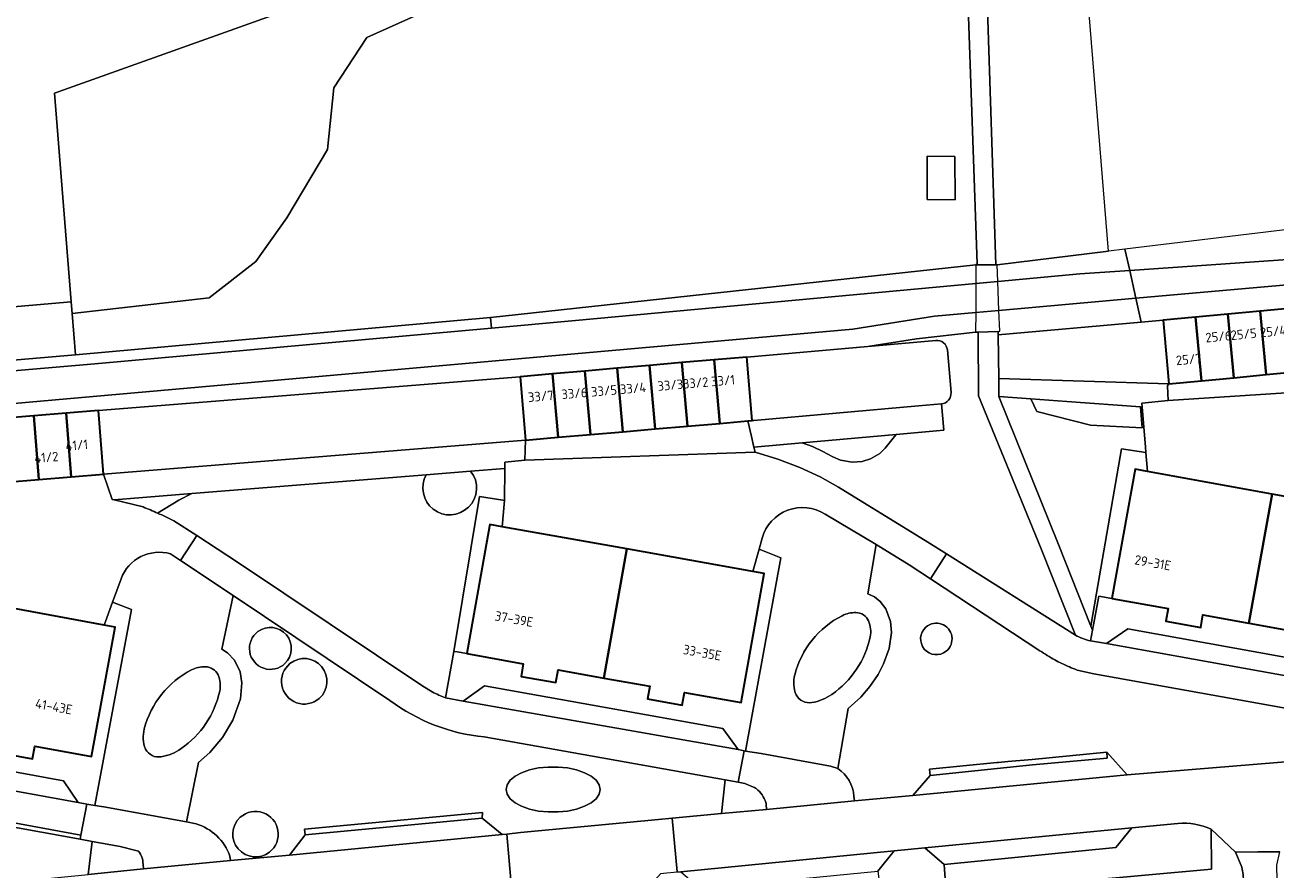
# Model space of a CAD drawing. Extents: x 151587 to 155483, y 462503 to 464608.
# Tile 78 of 236: x 152596 to 152714, y 463880 to 463960. Entities that reach past the tile are written whole.
import ezdxf
from ezdxf.enums import TextEntityAlignment as Align

# ---------------------------------------------------------------- set-up
doc = ezdxf.new("R2010")
doc.units = 0
doc.header["$LTSCALE"] = 0.5
for name, color, linetype, lineweight in [('B-RO-GR-BEPLANTING_CULTUUR_BOSPLANTSOEN-GV', 251, 'CONTINUOUS', 18), ('B-RO-GR-BEPLANTING_CULTUUR_HEESTERS-GV', 251, 'CONTINUOUS', 18), ('B-RO-KW-KUNSTWERK_DEK-GV', 6, 'CONTINUOUS', 18), ('B-RO-OG-BEBOUWING-GV', 6, 'CONTINUOUS', 35), ('B-RO-OG-BEBOUWING-T18', 1, 'CONTINUOUS', 18), ('B-RO-OG-TERREIN_CULTUURSCHEIDING-GV', 251, 'CONTINUOUS', 18), ('B-RO-OG-WATER_SLOOT-GV', 251, 'CONTINUOUS', 18), ('B-RO-VH-VERHARDING_ASFALT-GV', 251, 'CONTINUOUS', 18), ('B-RO-VH-VERHARDING_BETON-GV', 251, 'CONTINUOUS', 18), ('B-RO-VH-VERHARDING_BETONSTRAATSTEEN-GV', 251, 'CONTINUOUS', 18), ('B-RO-VH-VERHARDING_HALFVERHARDING_GRIND-GV', 251, 'CONTINUOUS', 18), ('B-RO-VH-VERHARDING_OPEN-GV', 251, 'CONTINUOUS', 18), ('B-RO-VH-VERHARDING_STRAATBAKSTEEN-GV', 251, 'CONTINUOUS', 18), ('B-RO-VH-VERHARDING_TEGEL-GV', 251, 'CONTINUOUS', 18)]:
    doc.layers.add(name, color=color, linetype=linetype, lineweight=lineweight)
doc.styles.add('NLCS-ISO-M200-T18', font='NLCS-ISO.ttf', dxfattribs={"height": 0.36})

msp = doc.modelspace()

# ---------------------------------------------------------------- linework, layer by layer
at = {"layer": 'B-RO-GR-BEPLANTING_CULTUUR_BOSPLANTSOEN-GV', "flags": 128}
for points in [[(152728.357, 464011.681), (152712.695, 464007.837), (152701.983, 464004.601), (152687.801, 464000.04), (152687.676, 464000), (152687.551, 463999.96), (152680.21, 463997.599), (152679.653, 463997.372), (152681.88, 463991.823), (152683.329, 463988.796), (152684.75, 463985.644), (152685.625, 463983.366), (152686.245, 463981.073), (152686.728, 463978.456), (152686.861, 463976.211), (152688.117, 463937.617), (152688.258, 463937.618), (152698.743, 463938.885), (152694.278, 463993.746), (152717.129, 463996.506)], [(152675.815, 463995.931), (152668.317, 463993.686), (152643.285, 463984.44), (152625.771, 463977.665), (152606.756, 463969.499), (152583.176, 463959.25), (152568.262, 463951.464), (152554.789, 463944.602), (152546.83, 463940.324), (152539.461, 463936.22), (152535.536, 463934.838), (152536.042, 463928.601), (152539.24, 463928.601), (152543.098, 463928.95), (152564.066, 463930.942), (152600.809, 463934.097), (152599.205, 463953.804), (152681.192, 463983.061), (152683.418, 463983.855)]]:
    msp.add_lwpolyline(points, dxfattribs=at)
msp.add_lwpolyline([(152600.897, 463933.014), (152613.812, 463934.482), (152618.241, 463937.905), (152621.161, 463942.032), (152624.986, 463948.475), (152625.591, 463954.314), (152628.711, 463959.046), (152635.658, 463962.167), (152645.524, 463964.683), (152660.926, 463970.12), (152661.53, 463973.643), (152665.759, 463975.254), (152670.188, 463973.543), (152682.269, 463976.059), (152681.192, 463983.061), (152599.205, 463953.804), (152600.809, 463934.097)], close=True, dxfattribs=at)
at = {"layer": 'B-RO-GR-BEPLANTING_CULTUUR_HEESTERS-GV', "flags": 128}
for points in [[(152704.469, 463926.374), (152703.926, 463932.37), (152701.858, 463932.188), (152688.328, 463930.996), (152688.387, 463926.89)], [(152603.361, 463923.854), (152603.856, 463917.844), (152622.199, 463919.326), (152643.703, 463921.063), (152643.208, 463927.042)]]:
    msp.add_lwpolyline(points, close=True, dxfattribs=at)
for points in [[(152682.455, 463930.478), (152676.034, 463929.913), (152664.587, 463928.904), (152665.103, 463922.906), (152665.252, 463922.919)], [(152683.884, 463925.563), (152683.539, 463929.568)], [(152665.252, 463922.919), (152680.799, 463924.289), (152682.975, 463924.481)]]:
    msp.add_lwpolyline(points, dxfattribs=at)
at = {"layer": 'B-RO-GR-BEPLANTING_CULTUUR_HEESTERS-GV'}
for points in [[(152683.539, 463929.568, 0.4152348), (152682.455, 463930.478)], [(152682.975, 463924.481, 0.413338), (152683.884, 463925.563)]]:
    msp.add_lwpolyline(points, format="xyb", dxfattribs=at)
at = {"layer": 'B-RO-KW-KUNSTWERK_DEK-GV', "flags": 128}
msp.add_lwpolyline([(152688.487, 463931.334), (152688.415, 463933.299), (152688.316, 463936.035), (152688.258, 463937.618), (152688.117, 463937.617), (152686.234, 463937.597), (152686.228, 463935.842), (152686.218, 463933.105), (152686.212, 463931.241), (152686.44, 463931.25), (152688.323, 463931.327)], close=True, dxfattribs=at)
at = {"layer": 'B-RO-OG-BEBOUWING-GV', "flags": 128}
for points in [[(152713.636, 463927.24), (152716.683, 463927.528), (152716.117, 463933.521), (152713.07, 463933.233)], [(152704.469, 463926.374), (152707.54, 463926.664), (152706.974, 463932.658), (152703.926, 463932.37)], [(152710.588, 463926.952), (152710.022, 463932.946), (152706.974, 463932.658), (152707.54, 463926.664)], [(152713.636, 463927.24), (152713.07, 463933.233), (152710.022, 463932.946), (152710.588, 463926.952)], [(152664.7, 463922.871), (152665.103, 463922.906), (152664.587, 463928.904), (152661.533, 463928.638), (152662.055, 463922.644)], [(152646.262, 463927.308), (152646.783, 463921.328), (152649.837, 463921.591), (152649.316, 463927.574)], [(152652.892, 463921.854), (152652.37, 463927.84), (152649.316, 463927.574), (152649.837, 463921.591)], [(152652.892, 463921.854), (152655.946, 463922.117), (152655.425, 463928.106), (152652.37, 463927.84)], [(152659.001, 463922.38), (152658.479, 463928.372), (152655.425, 463928.106), (152655.946, 463922.117)], [(152658.479, 463928.372), (152659.001, 463922.38), (152662.055, 463922.644), (152661.533, 463928.638)], [(152646.783, 463921.328), (152646.262, 463927.308), (152643.208, 463927.042), (152643.703, 463921.063)], [(152597.743, 463917.351), (152597.256, 463923.359), (152594.202, 463923.111), (152594.689, 463917.105)], [(152597.256, 463923.359), (152597.743, 463917.351), (152600.798, 463917.598), (152600.311, 463923.607)], [(152603.856, 463917.844), (152603.361, 463923.854), (152600.311, 463923.607), (152600.798, 463917.598)], [(152699.065, 463906.128), (152704.388, 463905.175), (152704.169, 463903.976), (152707.463, 463903.376), (152707.681, 463904.576), (152712.009, 463903.788), (152714.226, 463915.97), (152702.428, 463918.117), (152701.277, 463918.327)], [(152714.226, 463915.97), (152712.009, 463903.788), (152716.344, 463902.998), (152716.125, 463901.799), (152719.399, 463901.203), (152719.618, 463902.402), (152724.957, 463901.43), (152727.175, 463913.613), (152725.825, 463913.859)], [(152640.307, 463912.939), (152638.163, 463900.911), (152643.49, 463899.966), (152643.276, 463898.766), (152646.57, 463898.179), (152646.784, 463899.378), (152651.11, 463898.606), (152653.283, 463910.788), (152641.502, 463912.889), (152640.335, 463913.097)], [(152665.181, 463908.665), (152653.283, 463910.788), (152651.11, 463898.606), (152655.445, 463897.833), (152655.231, 463896.633), (152658.505, 463896.049), (152658.719, 463897.249), (152664.057, 463896.297), (152666.231, 463908.478)], [(152589.732, 463893.595), (152594.076, 463892.794), (152593.854, 463891.592), (152597.135, 463890.986), (152597.357, 463892.188), (152602.707, 463891.202), (152604.959, 463903.409), (152603.897, 463903.605), (152591.983, 463905.802)]]:
    msp.add_lwpolyline(points, close=True, dxfattribs=at)
at = {"layer": 'B-RO-OG-TERREIN_CULTUURSCHEIDING-GV', "flags": 128}
for points in [[(152640.384, 463932.632), (152686.234, 463937.597), (152686.346, 463937.696), (152685.011, 463976.292), (152684.793, 463978.774), (152684.504, 463980.231), (152684.075, 463981.867), (152683.418, 463983.855), (152681.192, 463983.061), (152682.269, 463976.059), (152670.188, 463973.543), (152665.759, 463975.254), (152661.53, 463973.643), (152660.926, 463970.12), (152645.524, 463964.683), (152635.658, 463962.167), (152628.711, 463959.046), (152625.591, 463954.314), (152624.986, 463948.475), (152621.161, 463942.032), (152618.241, 463937.905), (152613.812, 463934.482), (152600.897, 463933.014), (152601.215, 463929.106)], [(152684.277, 463943.731), (152681.645, 463943.758), (152681.645, 463947.852), (152684.25, 463947.826)], [(152699.998, 463920.243), (152702.284, 463919.882), (152702.238, 463920.44), (152701.93, 463924.18), (152701.779, 463924.191), (152701.942, 463922.209), (152697.059, 463922.485), (152691.983, 463923.755), (152691.418, 463924.964), (152688.412, 463925.188), (152694.042, 463911.211), (152697.092, 463903.515), (152697.631, 463906.622)], [(152664.7, 463922.871), (152665.039, 463921.417), (152665.274, 463920.409), (152669.834, 463920.812), (152678.7, 463921.594), (152683.195, 463921.991), (152682.975, 463924.481), (152680.799, 463924.289), (152665.252, 463922.919), (152665.103, 463922.906)], [(152701.779, 463924.191), (152694.811, 463924.711), (152691.418, 463924.964), (152691.983, 463923.755), (152697.059, 463922.485), (152701.942, 463922.209)], [(152678.7, 463921.594), (152669.834, 463920.812), (152670.798, 463920.447), (152671.788, 463919.997), (152672.735, 463919.497), (152673.433, 463919.185), (152674.559, 463918.98), (152675.489, 463919.054), (152676.28, 463919.299), (152677.152, 463919.811), (152677.674, 463920.293), (152678.426, 463921.242)], [(152643.632, 463919.159), (152643.703, 463921.063), (152622.199, 463919.326), (152603.856, 463917.844), (152604.681, 463915.462), (152604.865, 463915.418), (152612.199, 463916.01), (152634.332, 463917.798), (152638.519, 463918.136), (152641.75, 463918.397), (152641.756, 463918.993)], [(152650.656, 463887.649), (152650.753, 463888.093), (152650.656, 463888.537), (152650.369, 463888.961), (152649.904, 463889.347), (152649.282, 463889.679), (152648.53, 463889.941), (152647.681, 463890.123), (152646.772, 463890.215), (152645.842, 463890.215), (152644.933, 463890.123), (152644.084, 463889.941), (152643.332, 463889.679), (152642.71, 463889.347), (152642.245, 463888.961), (152641.958, 463888.537), (152641.861, 463888.093), (152641.958, 463887.649), (152642.245, 463887.225), (152642.71, 463886.839), (152643.332, 463886.507), (152644.084, 463886.245), (152644.933, 463886.063), (152645.842, 463885.971), (152646.772, 463885.971), (152647.681, 463886.063), (152648.53, 463886.245), (152649.282, 463886.507), (152649.904, 463886.839), (152650.369, 463887.225)], [(152650.656, 463887.649), (152650.369, 463887.225), (152649.904, 463886.839), (152649.282, 463886.507), (152648.53, 463886.245), (152647.681, 463886.063), (152646.772, 463885.971), (152645.842, 463885.971), (152644.933, 463886.063), (152644.084, 463886.245), (152643.332, 463886.507), (152642.71, 463886.839), (152642.245, 463887.225), (152641.958, 463887.649), (152641.861, 463888.093), (152641.958, 463888.537), (152642.245, 463888.961), (152642.71, 463889.347), (152643.332, 463889.679), (152644.084, 463889.941), (152644.933, 463890.123), (152645.842, 463890.215), (152646.772, 463890.215), (152647.681, 463890.123), (152648.53, 463889.941), (152649.282, 463889.679), (152649.904, 463889.347), (152650.369, 463888.961), (152650.656, 463888.537), (152650.753, 463888.093)]]:
    msp.add_lwpolyline(points, close=True, dxfattribs=at)
for points in [[(152564.425, 463925.954), (152601.215, 463929.106), (152600.897, 463933.014), (152600.809, 463934.097), (152564.066, 463930.942)], [(152683.461, 463910.318), (152695.637, 463902.67), (152692.403, 463910.8), (152686.469, 463925.227), (152686.44, 463931.25), (152686.212, 463931.241), (152680.619, 463930.63), (152676.034, 463929.913), (152682.455, 463930.478)], [(152683.539, 463929.568), (152683.884, 463925.563)], [(152682.975, 463924.481), (152683.195, 463921.991), (152678.7, 463921.594), (152678.426, 463921.242), (152677.674, 463920.293), (152677.152, 463919.811), (152676.28, 463919.299), (152675.489, 463919.054), (152674.559, 463918.98), (152673.433, 463919.185), (152672.735, 463919.497), (152671.788, 463919.997), (152670.798, 463920.447), (152669.834, 463920.812), (152665.274, 463920.409), (152665.384, 463919.94), (152667.524, 463919.271), (152669.603, 463918.484), (152671.532, 463917.608), (152673.253, 463916.615), (152681.688, 463911.431), (152683.461, 463910.318)], [(152638.519, 463918.136), (152634.332, 463917.798)], [(152636.134, 463896.748), (152636.937, 463901.121), (152639.36, 463915.744), (152641.548, 463915.393), (152641.718, 463915.366), (152641.75, 463918.397), (152638.519, 463918.136)], [(152634.332, 463917.798), (152612.199, 463916.01), (152610.975, 463915.381), (152608.956, 463914.172)], [(152608.956, 463914.172), (152610.975, 463915.381), (152612.199, 463916.01), (152604.865, 463915.418), (152607.595, 463914.759)], [(152610.503, 463913.459), (152612.654, 463912.058), (152616.502, 463909.549), (152634.008, 463897.829), (152634.891, 463897.297)], [(152666.058, 463911.826), (152665.762, 463910.762), (152667.814, 463909.961), (152664.474, 463891.723), (152665.949, 463891.48), (152672.506, 463890.294), (152673.198, 463890.073), (152674.169, 463895.736), (152675.365, 463896.813), (152676.213, 463897.802), (152676.994, 463898.956), (152677.52, 463899.957), (152678.047, 463901.405), (152678.272, 463902.909), (152678.186, 463903.943), (152677.741, 463905.136), (152677.201, 463905.831), (152676.66, 463906.261), (152676.028, 463906.572), (152676.822, 463911.201), (152671.989, 463914.067)], [(152692.274, 463901.192), (152681.934, 463907.979), (152679.923, 463909.299), (152676.822, 463911.201), (152676.028, 463906.572), (152676.66, 463906.261), (152677.201, 463905.831), (152677.741, 463905.136), (152678.186, 463903.943), (152678.272, 463902.909), (152678.047, 463901.405), (152677.52, 463899.957), (152676.994, 463898.956), (152676.213, 463897.802), (152675.365, 463896.813), (152674.169, 463895.736), (152673.198, 463890.073)], [(152611.115, 463909.706), (152610.178, 463910.328)], [(152605.5, 463907.965), (152604.697, 463905.783), (152606.476, 463905.093), (152603.03, 463886.591), (152603.871, 463886.444), (152611.671, 463885.032), (152612.831, 463890.65), (152613.892, 463891.592), (152615.085, 463893.007), (152616.065, 463894.639), (152616.78, 463896.662), (152616.919, 463898.158), (152616.748, 463899.208), (152616.234, 463900.285), (152615.548, 463901.001), (152615.035, 463901.322), (152616.086, 463906.409), (152611.115, 463909.706)], [(152630.885, 463896.495), (152616.086, 463906.409), (152615.035, 463901.322), (152615.548, 463901.001), (152616.234, 463900.285), (152616.748, 463899.208), (152616.919, 463898.158), (152616.78, 463896.662), (152616.065, 463894.639), (152615.085, 463893.007), (152613.892, 463891.592), (152612.831, 463890.65), (152611.671, 463885.032), (152612.59, 463884.847)], [(152674.773, 463887.01), (152680.291, 463887.538), (152681.901, 463889.423), (152681.849, 463890.01), (152688.201, 463890.637), (152688.38, 463890.652), (152689.242, 463890.725), (152691.539, 463890.92), (152698.59, 463891.621), (152700.525, 463889.462), (152712.431, 463890.45), (152720.056, 463891.083), (152720.742, 463894.809), (152697.359, 463899.02), (152695.798, 463899.368)], [(152641.951, 463883.874), (152643.223, 463884.03), (152656.27, 463885.274), (152657.551, 463885.392), (152662.2, 463885.819), (152662.56, 463889.011), (152639.805, 463893.049)], [(152556.321, 463876.006), (152556.315, 463875.459), (152557.954, 463875.737), (152561.251, 463876.015), (152562.51, 463876.143), (152564.013, 463877.982), (152563.963, 463878.565), (152580.666, 463880.17), (152580.742, 463879.62), (152582.582, 463878.106), (152591.22, 463878.964), (152602.413, 463880.076), (152602.784, 463883.19), (152601.648, 463883.395), (152576.743, 463887.892), (152574.257, 463888.85), (152573.089, 463889.236), (152571.958, 463889.722), (152571.149, 463890.156)], [(152665.333, 463888.286), (152665.084, 463888.388), (152665.015, 463888.417), (152664.422, 463888.661), (152663.798, 463888.791), (152662.56, 463889.011), (152662.2, 463885.819), (152666.47, 463886.212), (152666.44, 463886.673)], [(152674.714, 463887.455), (152674.773, 463887.01)], [(152615.783, 463881.814), (152615.856, 463881.38), (152621.398, 463881.909), (152622.898, 463883.804), (152622.841, 463884.363), (152639.625, 463885.937), (152639.623, 463885.384), (152641.495, 463883.849), (152641.951, 463883.874)], [(152700.971, 463884.483), (152699.444, 463882.611), (152683.232, 463881.01), (152683.437, 463878.307), (152708.484, 463880.579), (152708.449, 463884.36)], [(152705.32, 463884.89), (152700.971, 463884.483)], [(152607.146, 463882.27), (152606.915, 463882.329), (152605.419, 463882.714), (152602.784, 463883.19), (152602.413, 463880.076), (152607.623, 463880.594)], [(152607.623, 463880.594), (152607.585, 463881.051)]]:
    msp.add_lwpolyline(points, dxfattribs=at)
at = {"layer": 'B-RO-OG-TERREIN_CULTUURSCHEIDING-GV'}
for points in [[(152682.455, 463930.478, -0.4152348), (152683.539, 463929.568)], [(152683.884, 463925.563, -0.413338), (152682.975, 463924.481)], [(152638.519, 463918.136, -0.3860848), (152638.312, 463914.73)], [(152638.312, 463914.73, 0.3860848), (152638.519, 463918.136)], [(152638.312, 463914.73, -0.867616), (152634.332, 463917.798)], [(152634.332, 463917.798, 0.867616), (152638.312, 463914.73)], [(152607.595, 463914.759, -0.0063772), (152608.956, 463914.172)], [(152671.989, 463914.067, 0.5059346), (152666.058, 463911.826)], [(152608.956, 463914.172, -0.0068081), (152610.503, 463913.459)], [(152610.178, 463910.328, 0.393549), (152605.5, 463907.965)], [(152669.135, 463898.928, -0.2146268), (152673.595, 463904.494)], [(152673.595, 463904.494, 0.2146268), (152669.135, 463898.928)], [(152673.595, 463904.494, -0.1285075), (152674.912, 463904.789)], [(152674.912, 463904.789, 0.1285075), (152673.595, 463904.494)], [(152674.912, 463904.789, -0.2868681), (152676.099, 463904.016)], [(152676.099, 463904.016, 0.2868681), (152674.912, 463904.789)], [(152676.099, 463904.016, -0.1460619), (152676.254, 463902.489)], [(152676.254, 463902.489, 0.1460619), (152676.099, 463904.016)], [(152618.436, 463903.004, 1.0686053), (152620.98, 463899.981)], [(152620.98, 463899.981, -1.0686053), (152618.436, 463903.004)], [(152620.98, 463899.981, 0.9360614), (152618.436, 463903.004)], [(152618.436, 463903.004, -0.9360614), (152620.98, 463899.981)], [(152681.516, 463903.417, 0.9765913), (152683.429, 463901.145)], [(152683.429, 463901.145, -0.9765913), (152681.516, 463903.417)], [(152683.429, 463901.145, 1.0239238), (152681.516, 463903.417)], [(152681.516, 463903.417, -1.0239238), (152683.429, 463901.145)], [(152676.254, 463902.489, -0.1910615), (152672.623, 463897.071)], [(152672.623, 463897.071, 0.1910615), (152676.254, 463902.489)], [(152624.221, 463896.686, 0.9805043), (152621.455, 463899.972)], [(152621.455, 463899.972, -0.9805043), (152624.221, 463896.686)], [(152693.699, 463900.321, -0.026085), (152692.274, 463901.192)], [(152694.339, 463899.992, -0.0111926), (152693.699, 463900.321)], [(152607.701, 463893.809, -0.2148456), (152612.161, 463899.375)], [(152612.161, 463899.375, 0.2148456), (152607.701, 463893.809)], [(152612.161, 463899.375, -0.1284383), (152613.477, 463899.67)], [(152613.477, 463899.67, 0.1284383), (152612.161, 463899.375)], [(152613.477, 463899.67, -0.2877856), (152614.665, 463898.898)], [(152614.665, 463898.898, 0.2877856), (152613.477, 463899.67)], [(152621.455, 463899.972, 1.0194957), (152624.221, 463896.686)], [(152624.221, 463896.686, -1.0194957), (152621.455, 463899.972)], [(152695.798, 463899.368, -0.0245761), (152694.339, 463899.992)], [(152614.665, 463898.898, -0.1460619), (152614.82, 463897.371)], [(152614.82, 463897.371, 0.1460619), (152614.665, 463898.898)], [(152669.251, 463897.024, -0.1680833), (152669.135, 463898.928)], [(152669.135, 463898.928, 0.1680833), (152669.251, 463897.024)], [(152614.82, 463897.371, -0.1912336), (152611.188, 463891.952)], [(152611.188, 463891.952, 0.1912336), (152614.82, 463897.371)], [(152634.891, 463897.297, 0.0299624), (152636.134, 463896.748)], [(152670.737, 463896.301, -0.3252987), (152669.251, 463897.024)], [(152669.251, 463897.024, 0.3252987), (152670.737, 463896.301)], [(152672.623, 463897.071, -0.1197804), (152670.737, 463896.301)], [(152670.737, 463896.301, 0.1197804), (152672.623, 463897.071)], [(152639.805, 463893.049, -0.1347398), (152630.885, 463896.495)], [(152607.817, 463891.906, -0.1681394), (152607.701, 463893.809)], [(152607.701, 463893.809, 0.1681394), (152607.817, 463891.906)], [(152609.303, 463891.183, -0.3263868), (152607.817, 463891.906)], [(152607.817, 463891.906, 0.3263868), (152609.303, 463891.183)], [(152611.188, 463891.952, -0.1195879), (152609.303, 463891.183)], [(152609.303, 463891.183, 0.1195879), (152611.188, 463891.952)], [(152673.198, 463890.073, -0.2292752), (152674.714, 463887.455)], [(152665.488, 463888.176, 0.0116263), (152665.333, 463888.286)], [(152666.394, 463886.852, 0.1587156), (152665.488, 463888.176)], [(152666.44, 463886.673, 0.0223088), (152666.394, 463886.852)], [(152616.768, 463885.473, 0.9669258), (152619.532, 463882.188)], [(152619.532, 463882.188, -0.9669258), (152616.768, 463885.473)], [(152619.532, 463882.188, 1.0340306), (152616.768, 463885.473)], [(152616.768, 463885.473, -1.0340306), (152619.532, 463882.188)], [(152612.59, 463884.847, -0.238684), (152615.783, 463881.814)], [(152708.449, 463884.36, 0.1239634), (152705.32, 463884.89)], [(152607.585, 463881.051, 0.1733575), (152607.146, 463882.27)]]:
    msp.add_lwpolyline(points, format="xyb", dxfattribs=at)
at = {"layer": 'B-RO-OG-WATER_SLOOT-GV', "flags": 128}
for points in [[(152725.182, 463938.771), (152724.873, 463942.026), (152724.582, 463942.006), (152700.312, 463939.075), (152700.761, 463937.076)], [(152686.234, 463937.597), (152640.384, 463932.632), (152640.474, 463931.636), (152648.433, 463932.352), (152686.228, 463935.842), (152688.316, 463936.035), (152696.049, 463936.749), (152700.761, 463937.076), (152700.312, 463939.075), (152698.743, 463938.885), (152688.258, 463937.618), (152688.117, 463937.617)], [(152713.07, 463933.233), (152716.117, 463933.521), (152719.165, 463933.809), (152722.213, 463934.097), (152725.263, 463934.385), (152725.264, 463936.578), (152701.35, 463934.45), (152701.858, 463932.188), (152703.926, 463932.37), (152706.974, 463932.658), (152710.022, 463932.946)]]:
    msp.add_lwpolyline(points, close=True, dxfattribs=at)
for points in [[(152725.182, 463938.771), (152700.761, 463937.076), (152701.35, 463934.45), (152725.264, 463936.578)], [(152588.975, 463923.962), (152674.626, 463931.539), (152682.326, 463932.758), (152686.218, 463933.105), (152688.415, 463933.299), (152701.35, 463934.45), (152700.761, 463937.076), (152696.049, 463936.749), (152688.316, 463936.035), (152686.228, 463935.842), (152648.433, 463932.352), (152640.474, 463931.636), (152603.015, 463928.264), (152564.604, 463924.966)], [(152594.202, 463923.111), (152597.256, 463923.359), (152600.311, 463923.607), (152603.361, 463923.854), (152643.208, 463927.042), (152646.262, 463927.308), (152649.316, 463927.574), (152652.37, 463927.84), (152655.425, 463928.106), (152658.479, 463928.372), (152661.533, 463928.638), (152664.587, 463928.904), (152676.034, 463929.913), (152680.619, 463930.63), (152686.212, 463931.241), (152686.44, 463931.25), (152688.323, 463931.327), (152688.328, 463930.996), (152701.858, 463932.188), (152701.35, 463934.45), (152688.415, 463933.299), (152686.218, 463933.105), (152682.326, 463932.758), (152674.626, 463931.539), (152588.975, 463923.962)], [(152564.604, 463924.966), (152603.015, 463928.264), (152640.474, 463931.636), (152640.384, 463932.632), (152601.215, 463929.106), (152564.425, 463925.954)]]:
    msp.add_lwpolyline(points, dxfattribs=at)
at = {"layer": 'B-RO-VH-VERHARDING_ASFALT-GV', "flags": 128}
for points in [[(152634.891, 463897.297), (152634.008, 463897.829), (152616.502, 463909.549), (152612.654, 463912.058), (152611.115, 463909.706), (152616.086, 463906.409), (152630.885, 463896.495)], [(152695.637, 463902.67), (152683.461, 463910.318), (152681.934, 463907.979), (152692.274, 463901.192)], [(152573.291, 463892.281), (152555.654, 463902.489), (152549.924, 463906.002), (152546.525, 463908.087), (152544.046, 463904.678), (152552.1, 463901.247), (152552.14, 463901.23), (152554.317, 463900.144), (152570.506, 463890.522), (152570.874, 463890.303), (152571.149, 463890.156), (152571.958, 463889.722), (152573.089, 463889.236), (152574.257, 463888.85), (152601.721, 463883.774), (152602.286, 463886.702)], [(152695.798, 463899.368), (152697.359, 463899.02), (152720.742, 463894.809), (152724.098, 463894.205), (152724.674, 463897.169), (152724.439, 463897.222), (152698.575, 463901.866), (152697.049, 463902.124)], [(152639.805, 463893.049), (152662.56, 463889.011), (152663.798, 463888.791), (152664.348, 463891.753), (152663.771, 463891.86), (152637.82, 463896.436), (152636.134, 463896.748)], [(152602.286, 463886.702), (152601.467, 463886.87), (152576.623, 463891.371), (152574.73, 463891.733)]]:
    msp.add_lwpolyline(points, dxfattribs=at)
at = {"layer": 'B-RO-VH-VERHARDING_ASFALT-GV'}
for points in [[(152697.049, 463902.124, -0.089063), (152695.637, 463902.67)], [(152692.274, 463901.192, 0.026085), (152693.699, 463900.321)], [(152693.699, 463900.321, 0.0111926), (152694.339, 463899.992)], [(152694.339, 463899.992, 0.0245761), (152695.798, 463899.368)], [(152636.134, 463896.748, -0.0299624), (152634.891, 463897.297)], [(152630.885, 463896.495, 0.1347398), (152639.805, 463893.049)]]:
    msp.add_lwpolyline(points, format="xyb", dxfattribs=at)
at = {"layer": 'B-RO-VH-VERHARDING_BETON-GV', "flags": 128}
for points in [[(152738.334, 463917.842), (152749.739, 463912.115), (152751.107, 463914.927), (152738.904, 463920.703), (152733.886, 463923.078), (152729.881, 463924.92), (152729.339, 463925.169), (152728.179, 463925.684), (152726.295, 463926.21), (152726.218, 463926.231), (152704.403, 463924.8), (152701.9, 463924.547), (152701.93, 463924.18), (152702.238, 463920.44), (152702.284, 463919.882), (152702.428, 463918.117), (152714.226, 463915.97), (152725.825, 463913.859), (152726.418, 463916.092), (152726.662, 463917.006)], [(152671.989, 463914.067), (152676.822, 463911.201), (152679.923, 463909.299), (152681.934, 463907.979), (152683.461, 463910.318), (152681.688, 463911.431), (152673.253, 463916.615), (152671.532, 463917.608), (152669.603, 463918.484), (152667.524, 463919.271), (152665.384, 463919.94), (152643.632, 463919.159), (152641.756, 463918.993), (152641.75, 463918.397), (152641.718, 463915.366), (152641.502, 463912.889)], [(152591.635, 463916.859), (152588.58, 463916.613), (152585.526, 463916.367), (152582.425, 463916.117), (152582.584, 463914.187), (152580.335, 463914.023), (152580.396, 463909.47), (152580.417, 463907.935), (152591.983, 463905.802), (152603.897, 463903.605), (152604.697, 463905.783), (152605.5, 463907.965)], [(152607.595, 463914.759), (152604.865, 463915.418), (152604.681, 463915.462), (152603.856, 463917.844), (152600.798, 463917.598), (152597.743, 463917.351), (152594.689, 463917.105), (152591.635, 463916.859)], [(152610.178, 463910.328), (152611.115, 463909.706), (152612.654, 463912.058), (152610.503, 463913.459)], [(152641.502, 463912.889), (152653.283, 463910.788), (152665.181, 463908.665), (152665.762, 463910.762), (152666.058, 463911.826)]]:
    msp.add_lwpolyline(points, dxfattribs=at)
at = {"layer": 'B-RO-VH-VERHARDING_BETON-GV'}
for points in [[(152608.956, 463914.172, 0.0063772), (152607.595, 463914.759)], [(152666.058, 463911.826, -0.5059346), (152671.989, 463914.067)], [(152610.503, 463913.459, 0.0068081), (152608.956, 463914.172)], [(152605.5, 463907.965, -0.393549), (152610.178, 463910.328)]]:
    msp.add_lwpolyline(points, format="xyb", dxfattribs=at)
at = {"layer": 'B-RO-VH-VERHARDING_BETONSTRAATSTEEN-GV', "flags": 128}
for points in [[(152716.683, 463927.528), (152713.636, 463927.24), (152710.588, 463926.952), (152707.54, 463926.664), (152704.469, 463926.374), (152704.317, 463926.195), (152704.403, 463924.8), (152726.218, 463926.231), (152725.814, 463928.39), (152722.779, 463928.103), (152719.731, 463927.816)], [(152655.946, 463922.117), (152652.892, 463921.854), (152649.837, 463921.591), (152646.783, 463921.328), (152643.703, 463921.063), (152643.632, 463919.159), (152665.384, 463919.94), (152665.274, 463920.409), (152665.039, 463921.417), (152664.7, 463922.871), (152662.055, 463922.644), (152659.001, 463922.38)], [(152698.575, 463901.866), (152724.439, 463897.222), (152723.07, 463899.194), (152700.592, 463903.259)], [(152663.771, 463891.86), (152662.325, 463893.864), (152639.836, 463897.87), (152637.82, 463896.436)], [(152576.623, 463891.371), (152601.467, 463886.87), (152600.073, 463888.919), (152578.631, 463892.832)], [(152700.525, 463889.462), (152698.59, 463891.621), (152698.638, 463891.056), (152691.579, 463890.407), (152688.24, 463890.078), (152681.901, 463889.423), (152680.291, 463887.538)], [(152601.648, 463883.395), (152601.721, 463883.774), (152574.257, 463888.85), (152576.743, 463887.892)], [(152639.623, 463885.384), (152622.898, 463883.804), (152621.398, 463881.909), (152641.495, 463883.849)], [(152683.232, 463881.01), (152699.444, 463882.611), (152700.971, 463884.483), (152681.413, 463882.591)], [(152658.371, 463880.333), (152660.222, 463878.758), (152676.966, 463880.401), (152678.53, 463882.312)]]:
    msp.add_lwpolyline(points, close=True, dxfattribs=at)
at = {"layer": 'B-RO-VH-VERHARDING_HALFVERHARDING_GRIND-GV', "flags": 128}
for points in [[(152685.011, 463976.292), (152686.346, 463937.696), (152686.234, 463937.597), (152688.117, 463937.617), (152686.861, 463976.211)], [(152697.049, 463902.124), (152697.248, 463903.121), (152697.092, 463903.515), (152694.042, 463911.211), (152688.412, 463925.188), (152688.387, 463926.89), (152688.328, 463930.996), (152688.323, 463931.327), (152686.44, 463931.25), (152686.469, 463925.227), (152692.403, 463910.8), (152695.637, 463902.67)]]:
    msp.add_lwpolyline(points, dxfattribs=at)
msp.add_lwpolyline([(152704.317, 463926.195), (152704.469, 463926.374), (152688.387, 463926.89), (152688.412, 463925.188), (152691.418, 463924.964), (152694.811, 463924.711), (152701.779, 463924.191), (152701.93, 463924.18), (152701.9, 463924.547), (152704.403, 463924.8)], close=True, dxfattribs=at)
at = {"layer": 'B-RO-VH-VERHARDING_HALFVERHARDING_GRIND-GV'}
msp.add_lwpolyline([(152695.637, 463902.67, 0.089063), (152697.049, 463902.124)], format="xyb", dxfattribs=at)
at = {"layer": 'B-RO-VH-VERHARDING_OPEN-GV', "flags": 128}
msp.add_lwpolyline([(152688.117, 463937.617), (152686.234, 463937.597), (152686.228, 463935.842), (152686.218, 463933.105), (152686.212, 463931.241), (152686.44, 463931.25), (152688.323, 463931.327), (152688.487, 463931.334), (152688.415, 463933.299), (152688.316, 463936.035), (152688.258, 463937.618)], close=True, dxfattribs=at)
at = {"layer": 'B-RO-VH-VERHARDING_STRAATBAKSTEEN-GV', "flags": 128}
for points in [[(152712.009, 463903.788), (152707.681, 463904.576), (152707.463, 463903.376), (152704.169, 463903.976), (152704.388, 463905.175), (152699.065, 463906.128), (152697.835, 463906.347), (152697.248, 463903.121), (152697.049, 463902.124), (152698.575, 463901.866), (152700.592, 463903.259), (152723.07, 463899.194), (152724.439, 463897.222), (152724.674, 463897.169), (152725.477, 463897.036), (152728.78, 463915.319), (152726.418, 463916.092), (152725.825, 463913.859), (152727.175, 463913.613), (152724.957, 463901.43), (152719.618, 463902.402), (152719.399, 463901.203), (152716.125, 463901.799), (152716.344, 463902.998)], [(152663.771, 463891.86), (152664.348, 463891.753), (152664.474, 463891.723), (152667.814, 463909.961), (152665.762, 463910.762), (152665.181, 463908.665), (152666.231, 463908.478), (152664.057, 463896.297), (152658.719, 463897.249), (152658.505, 463896.049), (152655.231, 463896.633), (152655.445, 463897.833), (152651.11, 463898.606), (152646.784, 463899.378), (152646.57, 463898.179), (152643.276, 463898.766), (152643.49, 463899.966), (152638.163, 463900.911), (152637.25, 463901.086), (152636.937, 463901.121), (152636.134, 463896.748), (152637.82, 463896.436), (152639.836, 463897.87), (152662.325, 463893.864)], [(152601.467, 463886.87), (152602.286, 463886.702), (152603.03, 463886.591), (152606.476, 463905.093), (152604.697, 463905.783), (152603.897, 463903.605), (152604.959, 463903.409), (152602.707, 463891.202), (152597.357, 463892.188), (152597.135, 463890.986), (152593.854, 463891.592), (152594.076, 463892.794), (152589.732, 463893.595), (152585.395, 463894.394), (152585.173, 463893.193), (152581.873, 463893.801), (152582.094, 463895.003), (152576.755, 463895.981), (152575.515, 463896.203), (152574.73, 463891.733), (152576.623, 463891.371), (152578.631, 463892.832), (152600.073, 463888.919)], [(152698.59, 463891.621), (152691.539, 463890.92), (152689.242, 463890.725), (152688.38, 463890.652), (152688.201, 463890.637), (152681.849, 463890.01), (152681.901, 463889.423), (152688.24, 463890.078), (152691.579, 463890.407), (152698.638, 463891.056)], [(152622.898, 463883.804), (152639.623, 463885.384), (152639.625, 463885.937), (152622.841, 463884.363)], [(152648.722, 463873.989), (152652.282, 463874.174), (152652.225, 463875.411), (152652.216, 463875.648), (152654.835, 463878.348), (152656.484, 463880.158), (152656.735, 463880.184), (152658.014, 463880.309), (152657.551, 463885.392), (152656.27, 463885.274), (152643.223, 463884.03), (152641.951, 463883.874), (152642.368, 463878.845), (152643.643, 463878.959), (152644.401, 463879.028), (152645.64, 463878.018), (152648.624, 463875.485), (152648.645, 463875.245)]]:
    msp.add_lwpolyline(points, close=True, dxfattribs=at)
for points in [[(152800.839, 463897.825), (152792.617, 463897.157), (152787.523, 463896.736), (152769.494, 463895.248), (152752.801, 463893.76), (152749.364, 463893.527), (152734.323, 463892.303), (152725.521, 463891.537), (152720.056, 463891.083), (152712.431, 463890.45), (152700.525, 463889.462), (152680.291, 463887.538), (152674.773, 463887.01), (152666.47, 463886.212), (152662.2, 463885.819), (152657.551, 463885.392), (152658.014, 463880.309), (152658.371, 463880.333), (152678.53, 463882.312), (152681.413, 463882.591), (152700.971, 463884.483), (152705.32, 463884.89)], [(152673.198, 463890.073), (152672.506, 463890.294), (152665.949, 463891.48), (152664.474, 463891.723), (152664.348, 463891.753), (152663.798, 463888.791), (152664.422, 463888.661), (152665.015, 463888.417), (152665.084, 463888.388), (152665.333, 463888.286)], [(152666.44, 463886.673), (152666.47, 463886.212), (152674.773, 463887.01), (152674.714, 463887.455)], [(152611.671, 463885.032), (152603.871, 463886.444), (152603.03, 463886.591), (152602.286, 463886.702), (152601.721, 463883.774), (152601.648, 463883.395), (152602.784, 463883.19), (152605.419, 463882.714), (152606.915, 463882.329), (152607.146, 463882.27)], [(152612.59, 463884.847), (152611.671, 463885.032)], [(152642.368, 463878.845), (152641.951, 463883.874), (152641.495, 463883.849), (152621.398, 463881.909), (152615.856, 463881.38), (152607.623, 463880.594), (152602.413, 463880.076)], [(152711.293, 463880.936), (152710.753, 463882.178), (152708.449, 463884.36), (152708.484, 463880.579), (152683.437, 463878.307), (152683.232, 463881.01), (152681.413, 463882.591), (152678.53, 463882.312), (152676.966, 463880.401), (152677.308, 463877.725), (152655.017, 463875.645), (152654.835, 463878.348), (152652.216, 463875.648), (152652.225, 463875.411), (152652.282, 463874.174), (152652.311, 463873.738), (152652.532, 463873.541), (152655.175, 463873.733), (152672.773, 463875.422), (152679.712, 463876.009)], [(152708.449, 463884.36), (152710.753, 463882.178), (152712.846, 463882.195), (152714.932, 463882.211)], [(152607.585, 463881.051), (152607.623, 463880.594), (152615.856, 463881.38), (152615.783, 463881.814)], [(152712.846, 463882.195), (152710.753, 463882.178), (152711.293, 463880.936)], [(152711.514, 463879.529), (152711.562, 463878.929), (152711.57, 463877.809), (152714.686, 463877.84), (152714.683, 463878.988), (152714.678, 463879.524), (152714.664, 463880.941), (152714.932, 463882.211), (152712.846, 463882.195)]]:
    msp.add_lwpolyline(points, dxfattribs=at)
at = {"layer": 'B-RO-VH-VERHARDING_STRAATBAKSTEEN-GV'}
for points in [[(152674.714, 463887.455, 0.2292752), (152673.198, 463890.073)], [(152665.333, 463888.286, -0.0116263), (152665.488, 463888.176)], [(152665.488, 463888.176, -0.1587156), (152666.394, 463886.852)], [(152666.394, 463886.852, -0.0223088), (152666.44, 463886.673)], [(152615.783, 463881.814, 0.238684), (152612.59, 463884.847)], [(152705.32, 463884.89, -0.1239634), (152708.449, 463884.36)], [(152607.146, 463882.27, -0.1733575), (152607.585, 463881.051)], [(152711.514, 463879.529, 0.0490582), (152711.293, 463880.936)], [(152711.293, 463880.936, -0.0490582), (152711.514, 463879.529)]]:
    msp.add_lwpolyline(points, format="xyb", dxfattribs=at)
at = {"layer": 'B-RO-VH-VERHARDING_TEGEL-GV', "flags": 128}
for points in [[(152684.277, 463943.731), (152684.25, 463947.826), (152681.645, 463947.852), (152681.645, 463943.758)], [(152702.284, 463919.882), (152699.998, 463920.243), (152697.631, 463906.622), (152697.092, 463903.515), (152697.248, 463903.121), (152697.835, 463906.347), (152699.065, 463906.128), (152701.277, 463918.327), (152702.428, 463918.117)], [(152641.718, 463915.366), (152641.548, 463915.393), (152639.36, 463915.744), (152636.937, 463901.121), (152637.25, 463901.086), (152638.163, 463900.911), (152640.307, 463912.939), (152640.335, 463913.097), (152641.502, 463912.889)]]:
    msp.add_lwpolyline(points, close=True, dxfattribs=at)

# ---------------------------------------------------------------- texts
at = {"layer": 'B-RO-OG-BEBOUWING-T18', "style": 'NLCS-ISO-M200-T18'}
for s, rotation, p in [('25/6', 5.4, (152709.134, 463930.832)), ('25/5', 5.4, (152711.52, 463931.058)), ('25/4', 5.4, (152714.303, 463931.321)), ('25/7', 5.2, (152706.34, 463928.68)), ('33/5', 4.9, (152651.117, 463925.716)), ('33/4', 4.9, (152653.857, 463925.952)), ('33/3', 4.9, (152657.381, 463926.255)), ('33/2', 4.9, (152659.767, 463926.461)), ('33/1', 4.9, (152662.352, 463926.684)), ('33/7', 4.9, (152645.147, 463925.202)), ('33/6', 4.9, (152648.317, 463925.475)), ('41/1', 4.7, (152601.32, 463920.59)), ('41/2', 4.6, (152598.453, 463919.443)), ('29-31E', 349.9, (152702.943, 463909.497)), ('37-39E', 349.9, (152642.619, 463904.183)), ('33-35E', 349.9, (152660.393, 463901.014)), ('41-43E', 349.6, (152599.156, 463895.924))]:
    msp.add_text(s, height=0.9, rotation=rotation, dxfattribs=at).set_placement(p, align=Align.MIDDLE)

doc.saveas('drawing.dxf')
